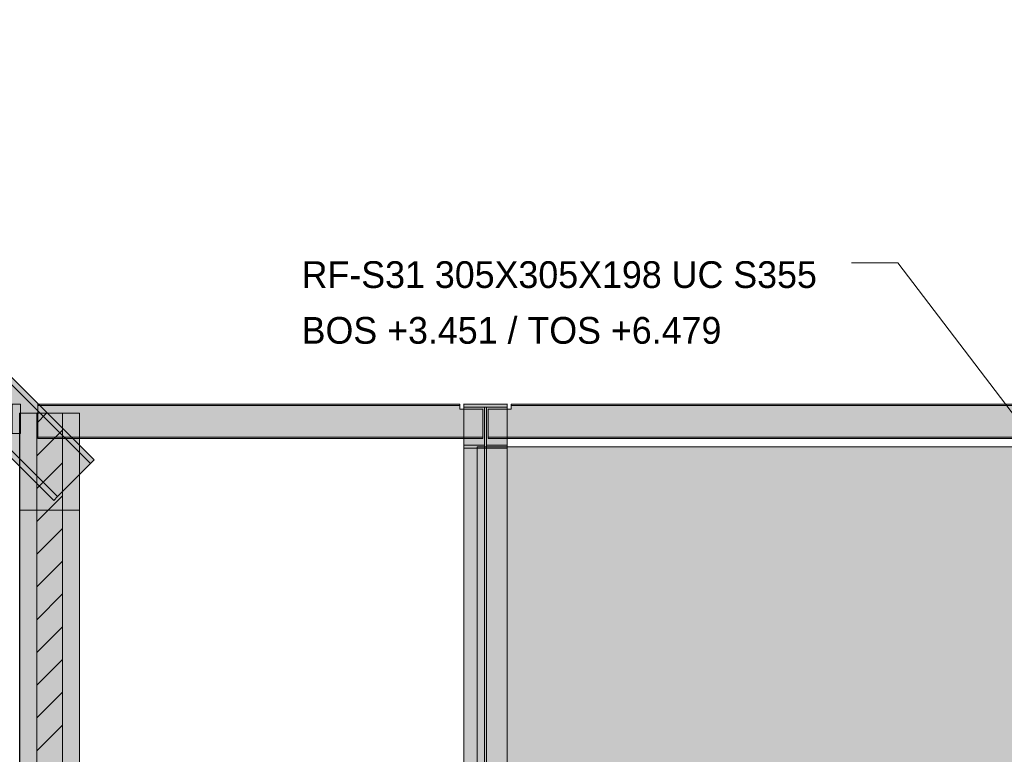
# Model space of a CAD drawing. Header units: millimetres. Extents: x 17 to 413, y 4 to 292.
# Tile 6 of 57: x 105 to 152, y 112 to 147. Entities that reach past the tile are written whole.
import ezdxf

# ---------------------------------------------------------------- set-up
doc = ezdxf.new("R2010")
doc.units = ezdxf.units.MM
for name, color, linetype in [('FILL-C_BDBDBF', 7, 'Continuous'), ('FILL-EPS', 7, 'Continuous'), ('FILL-WHITE', 7, 'Continuous'), ('LINE-CORE', 7, 'Continuous'), ('LINE-INK', 7, 'Continuous'), ('LINE-STEEL_GREY', 7, 'Continuous'), ('TEXT-INK', 7, 'Continuous')]:
    doc.layers.add(name, color=color, linetype=linetype)

msp = doc.modelspace()

# ---------------------------------------------------------------- hatches: boundary and pattern name
at = {"layer": 'FILL-C_BDBDBF', "true_color": 0xbdbdbf}
h = msp.add_hatch(color=9, dxfattribs=at)
h.dxf.hatch_style = 1
h.paths.add_polyline_path([(107.113, 103.845), (105.894, 103.845), (105.894, 128.445), (107.113, 128.445)])
at = {"layer": 'FILL-EPS', "true_color": 0xccffff}
h = msp.add_hatch(color=7, dxfattribs=at)
h.dxf.hatch_style = 1
h.paths.add_polyline_path([(105.894, 128.445), (105.894, 103.845), (105.865, 103.845), (105.081, 103.845), (105.081, 117.145), (105.081, 125.389), (105.081, 128.445)])
h = msp.add_hatch(color=7, dxfattribs=at)
h.dxf.hatch_style = 1
h.paths.add_polyline_path([(107.926, 128.445), (107.926, 125.389), (107.926, 112.089), (107.926, 103.845), (107.113, 103.845), (107.113, 128.445), (107.142, 128.445)])
at = {"layer": 'FILL-WHITE', "true_color": 0xffffff}
h = msp.add_hatch(color=7, dxfattribs=at)
h.dxf.hatch_style = 1
h.paths.add_polyline_path([(108.619, 126.235), (108.441, 126.058), (87.726, 146.773), (87.726, 147.128)])
h = msp.add_hatch(color=7, dxfattribs=at)
h.dxf.hatch_style = 1
h.paths.add_polyline_path([(108.619, 126.235), (108.441, 126.058), (87.726, 146.773), (87.726, 147.128)])
h = msp.add_hatch(color=7, dxfattribs=at)
h.dxf.hatch_style = 1
h.paths.add_polyline_path([(108.619, 126.235), (108.441, 126.058), (87.726, 146.773), (87.726, 147.128)])
h = msp.add_hatch(color=7, dxfattribs=at)
h.dxf.hatch_style = 1
h.paths.add_polyline_path([(108.619, 126.235), (108.441, 126.058), (87.726, 146.773), (87.726, 147.128)])
h = msp.add_hatch(color=7, dxfattribs=at)
h.dxf.hatch_style = 1
h.paths.add_polyline_path([(108.619, 126.235), (108.441, 126.058), (87.726, 146.773), (87.726, 147.128)])
h = msp.add_hatch(color=7, dxfattribs=at)
h.dxf.hatch_style = 1
h.paths.add_polyline_path([(108.619, 126.235), (108.441, 126.058), (87.726, 146.773), (87.726, 147.128)])
h = msp.add_hatch(color=7, dxfattribs=at)
h.dxf.hatch_style = 1
h.paths.add_polyline_path([(108.441, 126.058), (106.873, 124.49), (87.726, 143.638), (87.726, 146.773)])
h = msp.add_hatch(color=7, dxfattribs=at)
h.dxf.hatch_style = 1
h.paths.add_polyline_path([(108.441, 126.058), (106.873, 124.49), (87.726, 143.638), (87.726, 146.773)])
h = msp.add_hatch(color=7, dxfattribs=at)
h.dxf.hatch_style = 1
h.paths.add_polyline_path([(108.441, 126.058), (106.873, 124.49), (87.726, 143.638), (87.726, 146.773)])
h = msp.add_hatch(color=7, dxfattribs=at)
h.dxf.hatch_style = 1
h.paths.add_polyline_path([(108.441, 126.058), (106.873, 124.49), (87.726, 143.638), (87.726, 146.773)])
h = msp.add_hatch(color=7, dxfattribs=at)
h.dxf.hatch_style = 1
h.paths.add_polyline_path([(108.441, 126.058), (106.873, 124.49), (87.726, 143.638), (87.726, 146.773)])
h = msp.add_hatch(color=7, dxfattribs=at)
h.dxf.hatch_style = 1
h.paths.add_polyline_path([(108.441, 126.058), (106.873, 124.49), (87.726, 143.638), (87.726, 146.773)])
h = msp.add_hatch(color=7, dxfattribs=at)
h.dxf.hatch_style = 1
h.paths.add_polyline_path([(106.873, 124.49), (106.696, 124.312), (87.726, 143.282), (87.726, 143.638)])
h = msp.add_hatch(color=7, dxfattribs=at)
h.dxf.hatch_style = 1
h.paths.add_polyline_path([(106.873, 124.49), (106.696, 124.312), (87.726, 143.282), (87.726, 143.638)])
h = msp.add_hatch(color=7, dxfattribs=at)
h.dxf.hatch_style = 1
h.paths.add_polyline_path([(106.873, 124.49), (106.696, 124.312), (87.726, 143.282), (87.726, 143.638)])
h = msp.add_hatch(color=7, dxfattribs=at)
h.dxf.hatch_style = 1
h.paths.add_polyline_path([(106.873, 124.49), (106.696, 124.312), (87.726, 143.282), (87.726, 143.638)])
h = msp.add_hatch(color=7, dxfattribs=at)
h.dxf.hatch_style = 1
h.paths.add_polyline_path([(106.873, 124.49), (106.696, 124.312), (87.726, 143.282), (87.726, 143.638)])
h = msp.add_hatch(color=7, dxfattribs=at)
h.dxf.hatch_style = 1
h.paths.add_polyline_path([(106.873, 124.49), (106.696, 124.312), (87.726, 143.282), (87.726, 143.638)])
h = msp.add_hatch(color=7, dxfattribs=at)
h.dxf.hatch_style = 1
h.paths.add_polyline_path([(105.122, 128.877), (105.122, 127.477), (104.722, 127.477), (104.722, 128.877)])
h = msp.add_hatch(color=7, dxfattribs=at)
h.dxf.hatch_style = 1
h.paths.add_polyline_path([(104.722, 128.877), (105.122, 128.877), (105.122, 127.477), (104.722, 127.477)])
h = msp.add_hatch(color=7, dxfattribs=at)
h.dxf.hatch_style = 1
h.paths.add_polyline_path([(105.938, 128.877), (125.962, 128.877), (125.962, 128.815), (105.938, 128.815)])
h = msp.add_hatch(color=7, dxfattribs=at)
h.dxf.hatch_style = 1
h.paths.add_polyline_path([(125.962, 128.877), (125.962, 128.815), (105.938, 128.815), (105.938, 128.877)])
h = msp.add_hatch(color=7, dxfattribs=at)
h.dxf.hatch_style = 1
h.paths.add_polyline_path([(105.938, 128.815), (125.962, 128.815), (125.962, 128.645), (127.066, 128.645), (127.066, 127.314), (125.962, 127.314), (105.938, 127.314)])
h = msp.add_hatch(color=7, dxfattribs=at)
h.dxf.hatch_style = 1
h.paths.add_polyline_path([(125.962, 128.815), (125.962, 128.645), (127.066, 128.645), (127.066, 127.314), (125.962, 127.314), (105.938, 127.314), (105.938, 128.815)])
h = msp.add_hatch(color=7, dxfattribs=at)
h.dxf.hatch_style = 1
h.paths.add_polyline_path([(126.161, 128.877), (126.148, 128.878), (126.148, 128.879), (126.148, 128.879)])
h = msp.add_hatch(color=7, dxfattribs=at)
h.dxf.hatch_style = 1
h.paths.add_polyline_path([(126.161, 128.877), (126.148, 128.878), (126.148, 128.879), (126.148, 128.879)])
h = msp.add_hatch(color=7, dxfattribs=at)
h.dxf.hatch_style = 1
h.paths.add_polyline_path([(126.161, 128.877), (128.211, 128.877), (128.211, 106.179), (126.161, 106.179)])
h = msp.add_hatch(color=7, dxfattribs=at)
h.dxf.hatch_style = 1
h.paths.add_polyline_path([(128.211, 128.877), (128.211, 128.739), (126.161, 128.739), (126.161, 128.877)])
h = msp.add_hatch(color=7, dxfattribs=at)
h.dxf.hatch_style = 1
h.paths.add_polyline_path([(128.211, 128.877), (128.211, 128.739), (127.227, 128.739), (127.227, 126.933), (128.211, 126.933), (128.211, 126.795), (126.161, 126.795), (126.161, 126.933), (127.145, 126.933), (127.145, 128.739), (126.161, 128.739), (126.161, 128.877)])
h = msp.add_hatch(color=7, dxfattribs=at)
h.dxf.hatch_style = 1
h.paths.add_polyline_path([(127.145, 128.739), (127.145, 106.081), (126.161, 106.081), (126.161, 128.739)])
h = msp.add_hatch(color=7, dxfattribs=at)
h.dxf.hatch_style = 1
h.paths.add_polyline_path([(126.161, 126.795), (126.161, 126.933), (127.145, 126.933), (127.145, 128.739), (127.227, 128.739), (127.227, 126.933), (128.211, 126.933), (128.211, 126.795), (126.161, 126.795)])
h = msp.add_hatch(color=7, dxfattribs=at)
h.dxf.hatch_style = 1
h.paths.add_polyline_path([(128.211, 128.739), (128.211, 106.081), (127.227, 106.081), (127.227, 128.739)])
h = msp.add_hatch(color=7, dxfattribs=at)
h.dxf.hatch_style = 1
h.paths.add_polyline_path([(127.306, 128.645), (128.41, 128.645), (128.41, 128.815), (164.698, 128.815), (164.698, 128.645), (165.802, 128.645), (165.802, 127.314), (164.698, 127.314), (128.41, 127.314), (127.306, 127.314)])
h = msp.add_hatch(color=7, dxfattribs=at)
h.dxf.hatch_style = 1
h.paths.add_polyline_path([(128.41, 128.645), (128.41, 128.815), (164.698, 128.815), (164.698, 128.645), (165.802, 128.645), (165.802, 127.314), (164.698, 127.314), (128.41, 127.314), (127.306, 127.314), (127.306, 128.645)])
h = msp.add_hatch(color=7, dxfattribs=at)
h.dxf.hatch_style = 1
h.paths.add_polyline_path([(128.211, 128.877), (128.224, 128.879), (128.224, 128.879), (128.224, 128.878)])
h = msp.add_hatch(color=7, dxfattribs=at)
h.dxf.hatch_style = 1
h.paths.add_polyline_path([(128.41, 128.877), (164.698, 128.877), (164.698, 128.815), (128.41, 128.815)])
h = msp.add_hatch(color=7, dxfattribs=at)
h.dxf.hatch_style = 1
h.paths.add_polyline_path([(164.698, 128.877), (164.698, 128.815), (128.41, 128.815), (128.41, 128.877)])
h = msp.add_hatch(color=7, dxfattribs=at)
h.dxf.hatch_style = 1
h.paths.add_polyline_path([(107.926, 128.445), (107.926, 105.506), (105.079, 105.506), (105.079, 128.445)])
h = msp.add_hatch(color=7, dxfattribs=at)
h.dxf.hatch_style = 1
h.paths.add_polyline_path([(105.081, 128.445), (107.926, 128.445), (107.926, 105.506), (105.081, 105.506), (105.08, 105.493), (105.079, 105.493), (105.079, 128.445)])
h = msp.add_hatch(color=7, dxfattribs=at)
h.dxf.hatch_style = 1
h.paths.add_polyline_path([(107.926, 128.445), (107.926, 103.845), (105.081, 103.845), (105.081, 128.445)])
h = msp.add_hatch(color=7, dxfattribs=at)
h.dxf.hatch_style = 1
h.paths.add_polyline_path([(105.938, 127.314), (125.962, 127.314), (127.066, 127.314), (127.066, 127.251), (125.962, 127.251), (105.938, 127.251)])
h = msp.add_hatch(color=7, dxfattribs=at)
h.dxf.hatch_style = 1
h.paths.add_polyline_path([(125.962, 127.314), (127.066, 127.314), (127.066, 127.251), (125.962, 127.251), (105.938, 127.251), (105.938, 127.314)])
h = msp.add_hatch(color=7, dxfattribs=at)
h.dxf.hatch_style = 1
h.paths.add_polyline_path([(127.306, 127.314), (128.41, 127.314), (164.698, 127.314), (165.802, 127.314), (165.802, 127.251), (164.698, 127.251), (128.41, 127.251), (127.306, 127.251)])
h = msp.add_hatch(color=7, dxfattribs=at)
h.dxf.hatch_style = 1
h.paths.add_polyline_path([(164.698, 127.314), (165.802, 127.314), (165.802, 127.251), (128.41, 127.251), (127.306, 127.251), (127.306, 127.314)])
h = msp.add_hatch(color=7, dxfattribs=at)
h.dxf.hatch_style = 1
h.paths.add_polyline_path([(127.145, 126.933), (127.145, 104.804), (126.161, 104.804), (126.161, 126.933)])
h = msp.add_hatch(color=7, dxfattribs=at)
h.dxf.hatch_style = 1
h.paths.add_polyline_path([(126.161, 104.707), (126.161, 126.795), (128.211, 126.795), (128.211, 104.707)])
h = msp.add_hatch(color=7, dxfattribs=at)
h.dxf.hatch_style = 1
h.paths.add_polyline_path([(200.418, 126.845), (218.446, 108.817), (218.446, 103.845), (126.786, 103.845), (126.786, 126.845)])
h = msp.add_hatch(color=7, dxfattribs=at)
h.dxf.hatch_style = 1
h.paths.add_polyline_path([(200.418, 126.845), (218.446, 108.817), (218.446, 103.845), (126.786, 103.845), (126.786, 126.845)])
h = msp.add_hatch(color=7, dxfattribs=at)
h.dxf.hatch_style = 1
h.paths.add_polyline_path([(128.211, 126.933), (128.211, 104.804), (127.227, 104.804), (127.227, 126.933)])
h = msp.add_hatch(color=7, dxfattribs=at)
h.dxf.hatch_style = 1
h.paths.add_polyline_path([(105.081, 103.845), (105.081, 123.849), (107.926, 123.849), (107.926, 103.845)])
h = msp.add_hatch(color=7, dxfattribs=at)
h.dxf.hatch_style = 1
h.paths.add_polyline_path([(107.926, 123.849), (107.926, 103.845), (105.081, 103.845), (105.081, 123.849)])

# ---------------------------------------------------------------- linework, layer by layer
at = {"layer": 'LINE-CORE', "lineweight": 5}
for points in [[(108.619, 126.235), (108.441, 126.058), (87.726, 146.773), (87.726, 147.128)], [(108.619, 126.235), (108.441, 126.058), (87.726, 146.773), (87.726, 147.128)], [(108.619, 126.235), (108.441, 126.058), (87.726, 146.773), (87.726, 147.128)], [(108.619, 126.235), (108.441, 126.058), (87.726, 146.773), (87.726, 147.128)], [(108.619, 126.235), (108.441, 126.058), (87.726, 146.773), (87.726, 147.128)], [(108.619, 126.235), (108.441, 126.058), (87.726, 146.773), (87.726, 147.128)], [(108.441, 126.058), (106.873, 124.49), (87.726, 143.638), (87.726, 146.773)], [(108.441, 126.058), (108.441, 126.058), (106.873, 124.49), (87.726, 143.638), (87.726, 146.773)], [(108.441, 126.058), (106.873, 124.49), (87.726, 143.638), (87.726, 146.773)], [(108.441, 126.058), (106.873, 124.49), (87.726, 143.638), (87.726, 146.773)], [(108.441, 126.058), (106.873, 124.49), (87.726, 143.638), (87.726, 146.773)], [(108.441, 126.058), (106.873, 124.49), (87.726, 143.638), (87.726, 146.773)], [(106.873, 124.49), (106.873, 124.49), (106.873, 124.49), (106.873, 124.49), (106.696, 124.312), (87.726, 143.282), (87.726, 143.638)], [(106.873, 124.49), (106.873, 124.49), (106.873, 124.49), (106.873, 124.49), (106.696, 124.312), (87.726, 143.282), (87.726, 143.638)], [(106.873, 124.49), (106.873, 124.49), (106.873, 124.49), (106.873, 124.49), (106.696, 124.312), (87.726, 143.282), (87.726, 143.638)], [(106.873, 124.49), (106.873, 124.49), (106.873, 124.49), (106.873, 124.49), (106.696, 124.312), (87.726, 143.282), (87.726, 143.638)], [(106.873, 124.49), (106.873, 124.49), (106.873, 124.49), (106.873, 124.49), (106.696, 124.312), (87.726, 143.282), (87.726, 143.638)], [(106.873, 124.49), (106.873, 124.49), (106.873, 124.49), (106.873, 124.49), (106.696, 124.312), (87.726, 143.282), (87.726, 143.638)], [(105.122, 128.877), (105.122, 127.477), (104.722, 127.477), (104.722, 128.877)], [(104.722, 128.877), (105.122, 128.877), (105.122, 127.477), (104.722, 127.477)], [(105.938, 128.877), (125.962, 128.877), (125.962, 128.877), (125.962, 128.815), (105.938, 128.815), (105.938, 128.815)], [(125.962, 128.877), (125.962, 128.815), (105.938, 128.815), (105.938, 128.877)], [(105.938, 128.815), (125.962, 128.815), (125.962, 128.645), (127.066, 128.645), (127.066, 127.314), (125.962, 127.314), (105.938, 127.314)], [(125.962, 128.815), (125.962, 128.645), (127.066, 128.645), (127.066, 127.314), (125.962, 127.314), (105.938, 127.314), (105.938, 128.815)], [(126.161, 128.877), (126.161, 128.877), (126.148, 128.878), (126.148, 128.879), (126.148, 128.879)], [(126.161, 128.877), (126.161, 128.877), (126.148, 128.878), (126.148, 128.879), (126.148, 128.879)], [(126.161, 128.877), (128.211, 128.877), (128.211, 106.179), (126.161, 106.179)], [(128.211, 128.877), (128.211, 128.739), (128.211, 128.739), (128.211, 128.739), (126.161, 128.739), (126.161, 128.739), (126.161, 128.739), (126.161, 128.877)], [(128.211, 128.877), (128.211, 128.739), (128.211, 128.739), (128.211, 128.739), (127.227, 128.739), (127.227, 126.933), (128.211, 126.933), (128.211, 126.795), (128.211, 126.795), (128.211, 126.795), (126.161, 126.795), (126.161, 126.933), (126.161, 126.933), (126.161, 126.933), (127.145, 126.933), (127.145, 128.739), (126.161, 128.739), (126.161, 128.877)], [(127.145, 128.739), (127.145, 106.081), (126.161, 106.081), (126.161, 128.739)], [(126.161, 126.795), (126.161, 126.933), (126.161, 126.933), (126.161, 126.933), (127.145, 126.933), (127.145, 128.739), (127.145, 128.739), (127.227, 128.739), (127.227, 128.739), (127.227, 126.933), (128.211, 126.933), (128.211, 126.933), (128.211, 126.933), (128.211, 126.795), (128.211, 126.795), (128.211, 126.795), (126.161, 126.795), (126.161, 126.795)], [(128.211, 128.739), (128.211, 106.081), (127.227, 106.081), (127.227, 128.739)], [(127.306, 128.645), (128.41, 128.645), (128.41, 128.815), (164.698, 128.815), (164.698, 128.815), (164.698, 128.815), (164.698, 128.815), (164.698, 128.645), (165.802, 128.645), (165.802, 127.314), (164.698, 127.314), (128.41, 127.314), (128.41, 127.314), (127.306, 127.314)], [(128.41, 128.645), (128.41, 128.815), (128.41, 128.815), (128.41, 128.815), (128.41, 128.815), (164.698, 128.815), (164.698, 128.645), (165.802, 128.645), (165.802, 127.314), (164.698, 127.314), (164.698, 127.314), (128.41, 127.314), (127.306, 127.314), (127.306, 128.645)], [(128.211, 128.877), (128.224, 128.879), (128.224, 128.879), (128.224, 128.878), (128.211, 128.877)], [(128.41, 128.877), (164.698, 128.877), (164.698, 128.815), (128.41, 128.815)], [(164.698, 128.877), (164.698, 128.815), (128.41, 128.815), (128.41, 128.877)], [(107.926, 128.445), (107.926, 105.506), (107.926, 105.506), (105.079, 105.506), (105.079, 128.445), (105.079, 128.445)], [(105.081, 128.445), (107.926, 128.445), (107.926, 128.445), (107.926, 105.506), (105.081, 105.506), (105.08, 105.493), (105.079, 105.493), (105.079, 128.445)], [(107.926, 128.445), (107.926, 103.845), (105.081, 103.845), (105.081, 128.445)], [(105.938, 127.314), (125.962, 127.314), (125.962, 127.314), (127.066, 127.314), (127.066, 127.251), (125.962, 127.251), (105.938, 127.251), (105.938, 127.251)], [(125.962, 127.314), (127.066, 127.314), (127.066, 127.251), (125.962, 127.251), (125.962, 127.251), (105.938, 127.251), (105.938, 127.314)], [(127.306, 127.314), (128.41, 127.314), (164.698, 127.314), (164.698, 127.314), (165.802, 127.314), (165.802, 127.251), (164.698, 127.251), (128.41, 127.251), (128.41, 127.251), (127.306, 127.251)], [(164.698, 127.314), (165.802, 127.314), (165.802, 127.251), (128.41, 127.251), (127.306, 127.251), (127.306, 127.314)], [(127.145, 126.933), (127.145, 104.804), (126.161, 104.804), (126.161, 126.933)], [(126.161, 104.707), (126.161, 126.795), (128.211, 126.795), (128.211, 126.795), (128.211, 104.707), (126.161, 104.707)], [(200.418, 126.845), (218.446, 108.817), (218.446, 103.845), (126.786, 103.845), (126.786, 126.845)], [(200.418, 126.845), (218.446, 108.817), (218.446, 108.817), (218.446, 108.817), (218.446, 103.845), (126.786, 103.845), (126.786, 103.845), (126.786, 126.845)], [(128.211, 126.933), (128.211, 104.804), (127.227, 104.804), (127.227, 126.933)], [(105.081, 103.845), (105.081, 123.849), (107.926, 123.849), (107.926, 123.849), (107.926, 103.845), (105.081, 103.845)], [(107.926, 123.849), (107.926, 103.845), (107.926, 103.845), (105.081, 103.845), (105.081, 123.849), (105.081, 123.849)]]:
    msp.add_lwpolyline(points, close=True, dxfattribs=at)
at = {"layer": 'LINE-INK', "lineweight": 5}
for p, q in [((146.754, 135.583), (144.554, 135.583)), ((153.45, 126.795), (146.754, 135.583))]:
    msp.add_line(p, q, dxfattribs=at)
for points in [[(105.894, 128.445), (105.894, 103.845), (105.865, 103.845), (105.081, 103.845), (105.081, 117.145), (105.081, 125.389), (105.081, 128.445)], [(107.926, 125.389), (107.926, 112.089), (107.926, 103.845), (107.113, 103.845), (105.894, 103.845), (105.865, 103.845), (105.081, 103.845), (105.081, 117.145), (105.081, 125.389), (105.081, 128.445), (105.894, 128.445), (107.113, 128.445), (107.142, 128.445), (107.926, 128.445)], [(107.113, 103.845), (105.894, 103.845), (105.894, 128.445), (107.113, 128.445)], [(107.926, 128.445), (107.926, 125.389), (107.926, 112.089), (107.926, 103.845), (107.113, 103.845), (107.113, 128.445), (107.142, 128.445)]]:
    msp.add_lwpolyline(points, close=True, dxfattribs=at)
at = {"layer": 'LINE-STEEL_GREY', "lineweight": 5}
for p, q in [((105.894, 127.981), (106.359, 128.445)), ((105.894, 126.425), (107.113, 127.644)), ((105.894, 124.869), (107.113, 126.088)), ((105.894, 123.314), (107.113, 124.533)), ((105.894, 121.758), (107.113, 122.977)), ((105.894, 120.202), (107.113, 121.422)), ((105.894, 118.647), (107.113, 119.866)), ((105.894, 117.091), (107.113, 118.31)), ((105.894, 115.535), (107.113, 116.755)), ((105.894, 113.98), (107.113, 115.199)), ((105.894, 112.424), (107.113, 113.643))]:
    msp.add_line(p, q, dxfattribs=at)

# ---------------------------------------------------------------- texts
at = {"layer": 'TEXT-INK'}
for s, p in [('RF-S31 305X305X198 UC S355', (118.461, 134.392)), ('BOS +3.451 / TOS +6.479', (118.461, 131.746))]:
    msp.add_text(s, height=1.27, dxfattribs=at).set_placement(p)

doc.saveas('drawing.dxf')
